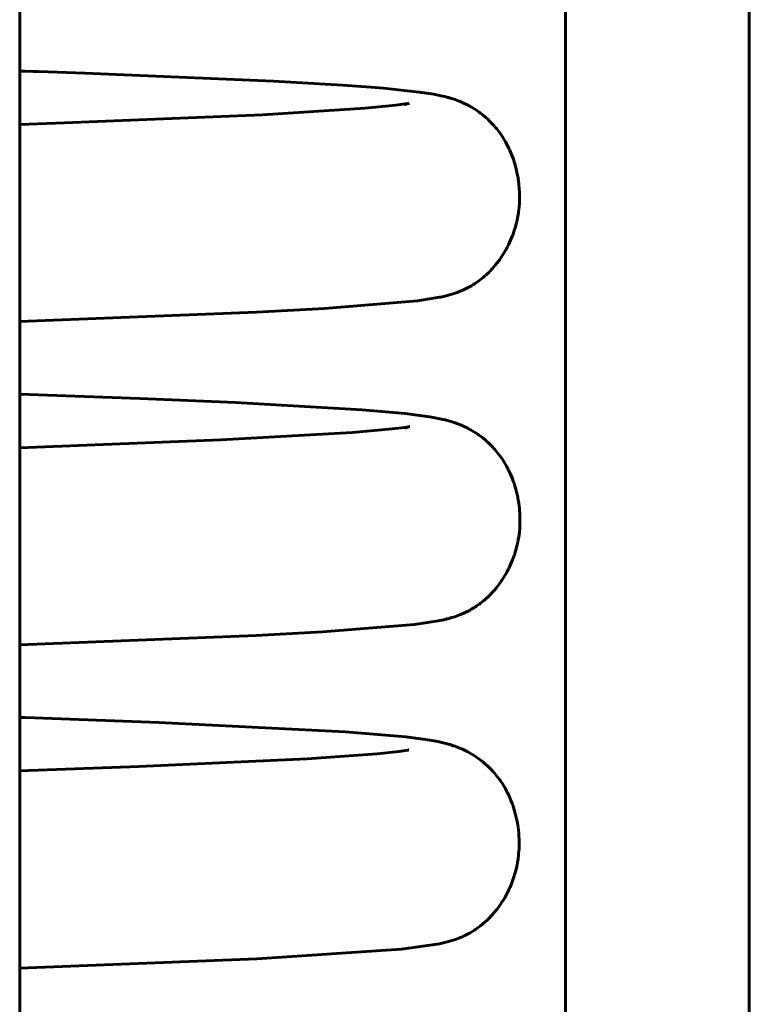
# Model space of a CAD drawing. Header units: millimetres. Extents: x 69 to 138, y 110 to 232.
# Tile 8 of 11: x 117.38 to 121.09, y 205.41 to 210.4. Entities that reach past the tile are written whole.
import ezdxf

# ---------------------------------------------------------------- set-up
doc = ezdxf.new("R2010")
doc.units = ezdxf.units.MM
doc.linetypes.add('K5LT_BASIC', pattern=[0])
doc.layers.add('Системный слой (1)', color=7, linetype='Continuous', true_color=0x6c6c6c)

# ---------------------------------------------------------------- blocks, each defined once
blk = doc.blocks.new('U12')
at = {"layer": 'Системный слой (1)', "color": 143, "linetype": 'K5LT_BASIC', "lineweight": 60, "true_color": 0x33acca}
for p, q in [((117.9937, 208.4798), (117.3835, 208.5016)), ((118.4798, 208.4592), (117.9937, 208.4798)), ((119.1228, 208.4222), (118.4798, 208.4592)), ((119.3407, 208.403), (119.1228, 208.4222)), ((119.4267, 208.3925), (119.3407, 208.403)), ((119.4656, 208.3866), (119.4267, 208.3925)), ((119.5075, 208.379), (119.4656, 208.3866)), ((119.5161, 208.3773), (119.5075, 208.379)), ((119.534, 208.3733), (119.5161, 208.3773)), ((119.5429, 208.3711), (119.534, 208.3733)), ((119.5474, 208.37), (119.5429, 208.3711)), ((119.5501, 208.3693), (119.5474, 208.37)), ((119.5556, 208.3678), (119.5501, 208.3693)), ((119.5671, 208.3646), (119.5556, 208.3678)), ((119.5796, 208.3608), (119.5671, 208.3646)), ((119.5866, 208.3585), (119.5796, 208.3608)), ((119.5904, 208.3573), (119.5866, 208.3585)), ((119.5923, 208.3566), (119.5904, 208.3573)), ((119.5933, 208.3563), (119.5923, 208.3566)), ((119.5942, 208.356), (119.5933, 208.3563)), ((119.5973, 208.3549), (119.5942, 208.356)), ((119.5999, 208.3539), (119.5973, 208.3549)), ((119.6028, 208.3529), (119.5999, 208.3539)), ((119.6073, 208.3512), (119.6028, 208.3529)), ((119.6158, 208.3479), (119.6073, 208.3512)), ((119.6219, 208.3454), (119.6158, 208.3479)), ((119.625, 208.3441), (119.6219, 208.3454)), ((119.6266, 208.3435), (119.625, 208.3441)), ((119.6274, 208.3431), (119.6266, 208.3435)), ((119.6441, 208.3356), (119.6274, 208.3431)), ((119.6582, 208.3286), (119.6441, 208.3356)), ((119.6657, 208.3246), (119.6582, 208.3286)), ((119.6696, 208.3225), (119.6657, 208.3246)), ((119.6716, 208.3214), (119.6696, 208.3225)), ((119.6726, 208.3209), (119.6716, 208.3214)), ((119.6892, 208.3111), (119.6726, 208.3209)), ((119.7036, 208.3019), (119.6892, 208.3111)), ((119.7111, 208.2968), (119.7036, 208.3019)), ((119.7149, 208.2941), (119.7111, 208.2968)), ((119.7168, 208.2927), (119.7149, 208.2941)), ((119.7178, 208.292), (119.7168, 208.2927)), ((119.7344, 208.2794), (119.7178, 208.292)), ((119.7481, 208.2682), (119.7344, 208.2794)), ((119.7551, 208.2621), (119.7481, 208.2682)), ((119.7586, 208.2589), (119.7551, 208.2621)), ((119.7603, 208.2573), (119.7586, 208.2589)), ((119.7612, 208.2565), (119.7603, 208.2573)), ((119.7716, 208.2467), (119.7612, 208.2565)), ((119.7846, 208.2334), (119.7716, 208.2467)), ((119.7911, 208.2263), (119.7846, 208.2334)), ((119.7943, 208.2227), (119.7911, 208.2263)), ((119.7959, 208.2209), (119.7943, 208.2227)), ((119.7967, 208.22), (119.7959, 208.2209)), ((119.8081, 208.2064), (119.7967, 208.22)), ((119.821, 208.1896), (119.8081, 208.2064)), ((119.8272, 208.1809), (119.821, 208.1896)), ((119.8303, 208.1764), (119.8272, 208.1809)), ((119.8319, 208.1741), (119.8303, 208.1764)), ((119.8326, 208.173), (119.8319, 208.1741)), ((119.8432, 208.1565), (119.8326, 208.173)), ((119.8549, 208.1362), (119.8432, 208.1565)), ((119.8605, 208.1257), (119.8549, 208.1362)), ((119.8633, 208.1203), (119.8605, 208.1257)), ((119.8647, 208.1176), (119.8633, 208.1203)), ((119.8653, 208.1162), (119.8647, 208.1176)), ((119.8747, 208.096), (119.8653, 208.1162)), ((119.8847, 208.0719), (119.8747, 208.096)), ((119.8892, 208.0596), (119.8847, 208.0719)), ((119.8914, 208.0533), (119.8892, 208.0596)), ((119.8925, 208.0502), (119.8914, 208.0533)), ((119.893, 208.0486), (119.8925, 208.0502)), ((119.9003, 208.0253), (119.893, 208.0486)), ((119.9072, 207.9991), (119.9003, 208.0253)), ((119.9102, 207.9858), (119.9072, 207.9991)), ((119.9115, 207.9792), (119.9102, 207.9858)), ((119.9122, 207.9758), (119.9115, 207.9792)), ((119.9125, 207.9741), (119.9122, 207.9758)), ((119.9169, 207.9486), (119.9125, 207.9741)), ((119.9202, 207.922), (119.9169, 207.9486)), ((119.9214, 207.9087), (119.9202, 207.922)), ((119.9219, 207.902), (119.9214, 207.9087)), ((119.9221, 207.8986), (119.9219, 207.902)), ((119.9222, 207.897), (119.9221, 207.8986)), ((119.9231, 207.8727), (119.9222, 207.897)), ((119.923, 207.847), (119.9231, 207.8727)), ((119.92, 207.8016), (119.9219, 207.823)), ((119.9219, 207.823), (119.922, 207.8246)), ((119.922, 207.8246), (119.9222, 207.8278)), ((119.9222, 207.8278), (119.9225, 207.8342)), ((119.9225, 207.8342), (119.923, 207.847)), ((119.9135, 207.7576), (119.9146, 207.7638)), ((119.9146, 207.7638), (119.9167, 207.7763)), ((119.9167, 207.7763), (119.92, 207.8016)), ((119.9008, 207.7056), (119.9076, 207.7305)), ((119.9076, 207.7305), (119.9126, 207.7529)), ((119.9126, 207.7529), (119.9129, 207.7545)), ((119.9129, 207.7545), (119.9135, 207.7576)), ((119.8859, 207.662), (119.8935, 207.6828)), ((119.8935, 207.6828), (119.894, 207.6843)), ((119.894, 207.6843), (119.8951, 207.6873)), ((119.8951, 207.6873), (119.8971, 207.6934)), ((119.8971, 207.6934), (119.9008, 207.7056)), ((119.8547, 207.5958), (119.8655, 207.6162)), ((119.8655, 207.6162), (119.8662, 207.6176)), ((119.8662, 207.6176), (119.8676, 207.6205)), ((119.8676, 207.6205), (119.8704, 207.6263)), ((119.8704, 207.6263), (119.8758, 207.6381)), ((119.8758, 207.6381), (119.8859, 207.662)), ((119.8315, 207.5579), (119.8349, 207.563)), ((119.8349, 207.563), (119.8417, 207.5736)), ((119.8417, 207.5736), (119.8547, 207.5958)), ((119.7938, 207.5083), (119.8019, 207.518)), ((119.8019, 207.518), (119.8179, 207.5385)), ((119.8179, 207.5385), (119.8289, 207.5541)), ((119.8289, 207.5541), (119.8298, 207.5553)), ((119.8298, 207.5553), (119.8315, 207.5579)), ((119.7428, 207.4574), (119.7493, 207.4631)), ((119.7493, 207.4631), (119.7627, 207.4755)), ((119.7627, 207.4755), (119.7866, 207.5002)), ((119.7866, 207.5002), (119.7877, 207.5014)), ((119.7877, 207.5014), (119.7897, 207.5037)), ((119.7897, 207.5037), (119.7938, 207.5083)), ((119.6794, 207.412), (119.6829, 207.4141)), ((119.6829, 207.4141), (119.6887, 207.4177)), ((119.6887, 207.4177), (119.6894, 207.4181)), ((119.6894, 207.4181), (119.6901, 207.4185)), ((119.6901, 207.4185), (119.6911, 207.4192)), ((119.6911, 207.4192), (119.6917, 207.4196)), ((119.6917, 207.4196), (119.6923, 207.4199)), ((119.6923, 207.4199), (119.6929, 207.4203)), ((119.6929, 207.4203), (119.6935, 207.4207)), ((119.6935, 207.4207), (119.6943, 207.4212)), ((119.6943, 207.4212), (119.6955, 207.422)), ((119.6955, 207.422), (119.6962, 207.4224)), ((119.6962, 207.4224), (119.6969, 207.4229)), ((119.6969, 207.4229), (119.6979, 207.4235)), ((119.6979, 207.4235), (119.6985, 207.424)), ((119.6985, 207.424), (119.6991, 207.4244)), ((119.6991, 207.4244), (119.6998, 207.4248)), ((119.6998, 207.4248), (119.7004, 207.4252)), ((119.7004, 207.4252), (119.7014, 207.4259)), ((119.7014, 207.4259), (119.7023, 207.4265)), ((119.7023, 207.4265), (119.703, 207.427)), ((119.703, 207.427), (119.7039, 207.4276)), ((119.7039, 207.4276), (119.7054, 207.4286)), ((119.7054, 207.4286), (119.7062, 207.4291)), ((119.7062, 207.4291), (119.7068, 207.4296)), ((119.7068, 207.4296), (119.7075, 207.4301)), ((119.7075, 207.4301), (119.7084, 207.4307)), ((119.7084, 207.4307), (119.7096, 207.4315)), ((119.7096, 207.4315), (119.7115, 207.4329)), ((119.7115, 207.4329), (119.7133, 207.4342)), ((119.7133, 207.4342), (119.7141, 207.4347)), ((119.7141, 207.4347), (119.7152, 207.4355)), ((119.7152, 207.4355), (119.7175, 207.4372)), ((119.7175, 207.4372), (119.7221, 207.4407)), ((119.7221, 207.4407), (119.7314, 207.448)), ((119.7314, 207.448), (119.7373, 207.4528)), ((119.7373, 207.4528), (119.7381, 207.4534)), ((119.7381, 207.4534), (119.7396, 207.4547)), ((119.7396, 207.4547), (119.7428, 207.4574)), ((119.5518, 207.3613), (119.564, 207.3645)), ((119.564, 207.3645), (119.565, 207.3648)), ((119.565, 207.3648), (119.5668, 207.3653)), ((119.5668, 207.3653), (119.5705, 207.3663)), ((119.5705, 207.3663), (119.5778, 207.3685)), ((119.5778, 207.3685), (119.5922, 207.373)), ((119.5922, 207.373), (119.6008, 207.3759)), ((119.6008, 207.3759), (119.6056, 207.3776)), ((119.6056, 207.3776), (119.6065, 207.378)), ((119.6065, 207.378), (119.6085, 207.3787)), ((119.6085, 207.3787), (119.6125, 207.3802)), ((119.6125, 207.3802), (119.6213, 207.3836)), ((119.6213, 207.3836), (119.6417, 207.3923)), ((119.6417, 207.3923), (119.6666, 207.4048)), ((119.6666, 207.4048), (119.6677, 207.4054)), ((119.6677, 207.4054), (119.6698, 207.4066)), ((119.6698, 207.4066), (119.6718, 207.4077)), ((119.6718, 207.4077), (119.673, 207.4083)), ((119.673, 207.4083), (119.6737, 207.4088)), ((119.6737, 207.4088), (119.6745, 207.4092)), ((119.6745, 207.4092), (119.6756, 207.4098)), ((119.6756, 207.4098), (119.6771, 207.4107)), ((119.6771, 207.4107), (119.6794, 207.412)), ((118.9204, 207.2957), (119.3884, 207.3336)), ((119.3884, 207.3336), (119.4978, 207.3497)), ((119.4978, 207.3497), (119.5257, 207.3552)), ((119.5257, 207.3552), (119.5369, 207.3577)), ((119.5369, 207.3577), (119.5399, 207.3584)), ((119.5399, 207.3584), (119.5444, 207.3595)), ((119.5444, 207.3595), (119.5518, 207.3613)), ((117.3835, 207.2301), (118.5845, 207.2775)), ((118.5845, 207.2775), (118.9204, 207.2957))]:
    blk.add_line(p, q, dxfattribs=at)
blk = doc.blocks.new('U14')
at = {"layer": 'Системный слой (1)', "color": 143, "linetype": 'K5LT_BASIC', "lineweight": 60, "true_color": 0x33acca}
for p, q in [((119.2751, 208.3251), (119.0734, 208.3071)), ((119.3372, 208.333), (119.2751, 208.3251)), ((119.356, 208.336), (119.3372, 208.333)), ((119.3397, 208.33), (119.3398, 208.33)), ((119.3398, 208.33), (119.34, 208.33)), ((119.34, 208.33), (119.3401, 208.3301)), ((119.3401, 208.3301), (119.3402, 208.3301)), ((119.3402, 208.3301), (119.3403, 208.3302)), ((119.3402, 208.3301), (119.3402, 208.3301)), ((119.3403, 208.3302), (119.3404, 208.3302)), ((119.3404, 208.3302), (119.3407, 208.3303)), ((119.3407, 208.3303), (119.3412, 208.3305)), ((119.3412, 208.3305), (119.3423, 208.3309)), ((119.3423, 208.3309), (119.3444, 208.3316)), ((119.3444, 208.3316), (119.3487, 208.3331)), ((119.3487, 208.3331), (119.3566, 208.3355)), ((119.3618, 208.3371), (119.356, 208.336)), ((119.3566, 208.3355), (119.3622, 208.3371)), ((119.3636, 208.3375), (119.3618, 208.3371)), ((119.3622, 208.3371), (119.3628, 208.3373)), ((119.3628, 208.3373), (119.363, 208.3373)), ((119.363, 208.3373), (119.3632, 208.3374)), ((119.363, 208.3373), (119.363, 208.3373)), ((119.3632, 208.3374), (119.3632, 208.3374)), ((119.3632, 208.3374), (119.3634, 208.3374)), ((119.3634, 208.3374), (119.3636, 208.3375)), ((119.3636, 208.3375), (119.3636, 208.3375)), ((119.3636, 208.3375), (119.3637, 208.3375)), ((119.364, 208.3375), (119.3636, 208.3375)), ((119.3637, 208.3375), (119.3638, 208.3375)), ((119.3638, 208.3375), (119.3639, 208.3375)), ((119.3639, 208.3375), (119.3639, 208.3375)), ((119.3639, 208.3375), (119.3639, 208.3375)), ((119.3639, 208.3375), (119.3639, 208.3375)), ((119.3639, 208.3375), (119.3639, 208.3375)), ((119.3639, 208.3375), (119.3639, 208.3375)), ((119.3639, 208.3375), (119.3639, 208.3375)), ((119.3639, 208.3375), (119.3639, 208.3375)), ((119.3639, 208.3375), (119.3639, 208.3375)), ((119.3639, 208.3375), (119.3639, 208.3375)), ((119.3639, 208.3375), (119.3639, 208.3375)), ((119.3639, 208.3375), (119.3639, 208.3375)), ((119.3639, 208.3375), (119.3639, 208.3375)), ((119.3639, 208.3375), (119.3639, 208.3375)), ((119.3639, 208.3375), (119.3639, 208.3375)), ((119.3639, 208.3375), (119.3639, 208.3375)), ((119.3639, 208.3375), (119.3639, 208.3375)), ((119.3639, 208.3375), (119.3639, 208.3375)), ((119.3639, 208.3375), (119.364, 208.3375)), ((119.364, 208.3375), (119.364, 208.3375)), ((118.4044, 208.2693), (117.3835, 208.23)), ((119.0734, 208.3071), (118.4044, 208.2693))]:
    blk.add_line(p, q, dxfattribs=at)
blk = doc.blocks.new('U17')
at = {"layer": 'Системный слой (1)', "color": 143, "linetype": 'K5LT_BASIC', "lineweight": 60, "true_color": 0x33acca}
for p, q in [((117.4137, 206.8612), (117.3835, 206.8622)), ((118.0893, 206.8368), (117.4137, 206.8612)), ((119.0359, 206.7892), (118.0893, 206.8368)), ((119.343, 206.7632), (119.0359, 206.7892)), ((119.455, 206.7486), (119.343, 206.7632)), ((119.5056, 206.7394), (119.455, 206.7486)), ((119.5325, 206.7335), (119.5056, 206.7394)), ((119.5465, 206.7299), (119.5325, 206.7335)), ((119.5537, 206.728), (119.5465, 206.7299)), ((119.5573, 206.727), (119.5537, 206.728)), ((119.5609, 206.726), (119.5573, 206.727)), ((119.5682, 206.7238), (119.5609, 206.726)), ((119.5845, 206.7187), (119.5682, 206.7238)), ((119.594, 206.7154), (119.5845, 206.7187)), ((119.5992, 206.7135), (119.594, 206.7154)), ((119.6019, 206.7125), (119.5992, 206.7135)), ((119.6033, 206.7119), (119.6019, 206.7125)), ((119.604, 206.7117), (119.6033, 206.7119)), ((119.6047, 206.7114), (119.604, 206.7117)), ((119.6063, 206.7108), (119.6047, 206.7114)), ((119.6073, 206.7104), (119.6063, 206.7108)), ((119.608, 206.7101), (119.6073, 206.7104)), ((119.6085, 206.7099), (119.608, 206.7101)), ((119.6088, 206.7098), (119.6085, 206.7099)), ((119.6092, 206.7096), (119.6088, 206.7098)), ((119.6096, 206.7095), (119.6092, 206.7096)), ((119.6104, 206.7092), (119.6096, 206.7095)), ((119.612, 206.7086), (119.6104, 206.7092)), ((119.613, 206.7081), (119.612, 206.7086)), ((119.6136, 206.7079), (119.613, 206.7081)), ((119.6308, 206.7006), (119.6136, 206.7079)), ((119.6447, 206.6941), (119.6308, 206.7006)), ((119.6522, 206.6903), (119.6447, 206.6941)), ((119.6561, 206.6883), (119.6522, 206.6903)), ((119.6581, 206.6873), (119.6561, 206.6883)), ((119.6591, 206.6867), (119.6581, 206.6873)), ((119.6761, 206.6773), (119.6591, 206.6867)), ((119.6904, 206.6685), (119.6761, 206.6773)), ((119.6979, 206.6636), (119.6904, 206.6685)), ((119.7018, 206.6611), (119.6979, 206.6636)), ((119.7037, 206.6597), (119.7018, 206.6611)), ((119.7047, 206.6591), (119.7037, 206.6597)), ((119.7205, 206.6477), (119.7047, 206.6591)), ((119.7346, 206.6367), (119.7205, 206.6477)), ((119.7418, 206.6307), (119.7346, 206.6367)), ((119.7455, 206.6276), (119.7418, 206.6307)), ((119.7474, 206.626), (119.7455, 206.6276)), ((119.7483, 206.6251), (119.7474, 206.626)), ((119.7617, 206.6129), (119.7483, 206.6251)), ((119.7754, 206.5993), (119.7617, 206.6129)), ((119.7823, 206.5921), (119.7754, 206.5993)), ((119.7857, 206.5884), (119.7823, 206.5921)), ((119.7874, 206.5865), (119.7857, 206.5884)), ((119.7883, 206.5856), (119.7874, 206.5865)), ((119.7997, 206.5723), (119.7883, 206.5856)), ((119.8125, 206.5561), (119.7997, 206.5723)), ((119.8189, 206.5476), (119.8125, 206.5561)), ((119.822, 206.5432), (119.8189, 206.5476)), ((119.8236, 206.5409), (119.822, 206.5432)), ((119.8243, 206.5398), (119.8236, 206.5409)), ((119.8356, 206.5228), (119.8243, 206.5398)), ((119.8476, 206.5026), (119.8356, 206.5228)), ((119.8534, 206.4922), (119.8476, 206.5026)), ((119.8562, 206.4869), (119.8534, 206.4922)), ((119.8575, 206.4842), (119.8562, 206.4869)), ((119.8582, 206.4829), (119.8575, 206.4842)), ((119.8675, 206.4637), (119.8582, 206.4829)), ((119.8776, 206.4402), (119.8675, 206.4637)), ((119.8823, 206.428), (119.8776, 206.4402)), ((119.8846, 206.4219), (119.8823, 206.428)), ((119.8857, 206.4188), (119.8846, 206.4219)), ((119.8862, 206.4172), (119.8857, 206.4188)), ((119.894, 206.3935), (119.8862, 206.4172)), ((119.9012, 206.3673), (119.894, 206.3935)), ((119.9044, 206.354), (119.9012, 206.3673)), ((119.9059, 206.3474), (119.9044, 206.354)), ((119.9066, 206.3441), (119.9059, 206.3474)), ((119.9069, 206.3424), (119.9066, 206.3441)), ((119.9115, 206.3175), (119.9069, 206.3424)), ((119.9152, 206.2907), (119.9115, 206.3175)), ((119.9166, 206.2772), (119.9152, 206.2907)), ((119.9172, 206.2704), (119.9166, 206.2772)), ((119.9175, 206.267), (119.9172, 206.2704)), ((119.9176, 206.2653), (119.9175, 206.267)), ((119.9189, 206.2398), (119.9176, 206.2653)), ((119.9191, 206.2137), (119.9189, 206.2398)), ((119.9133, 206.1412), (119.9162, 206.1654)), ((119.9162, 206.1654), (119.9182, 206.1894)), ((119.9182, 206.1894), (119.9183, 206.191)), ((119.9183, 206.191), (119.9184, 206.1943)), ((119.9184, 206.1943), (119.9187, 206.2007)), ((119.9187, 206.2007), (119.9191, 206.2137)), ((119.9065, 206.104), (119.9095, 206.1189)), ((119.9095, 206.1189), (119.9098, 206.1204)), ((119.9098, 206.1204), (119.9104, 206.1233)), ((119.9104, 206.1233), (119.9114, 206.1293)), ((119.9114, 206.1293), (119.9133, 206.1412)), ((119.8958, 206.0631), (119.8975, 206.0689)), ((119.8975, 206.0689), (119.9008, 206.0805)), ((119.9008, 206.0805), (119.9065, 206.104)), ((119.8782, 206.0135), (119.8875, 206.0378)), ((119.8875, 206.0378), (119.8945, 206.0588)), ((119.8945, 206.0588), (119.895, 206.0602)), ((119.895, 206.0602), (119.8958, 206.0631)), ((119.8457, 205.9477), (119.8581, 205.9703)), ((119.8581, 205.9703), (119.8684, 205.9913)), ((119.8684, 205.9913), (119.8691, 205.9927)), ((119.8691, 205.9927), (119.8704, 205.9957)), ((119.8704, 205.9957), (119.8731, 206.0016)), ((119.8731, 206.0016), (119.8782, 206.0135)), ((119.8222, 205.9108), (119.8334, 205.9276)), ((119.8334, 205.9276), (119.8343, 205.9289)), ((119.8343, 205.9289), (119.8359, 205.9315)), ((119.8359, 205.9315), (119.8392, 205.9368)), ((119.8392, 205.9368), (119.8457, 205.9477)), ((119.7804, 205.8583), (119.7924, 205.8719)), ((119.7924, 205.8719), (119.7933, 205.8731)), ((119.7933, 205.8731), (119.7953, 205.8754)), ((119.7953, 205.8754), (119.7992, 205.8802)), ((119.7992, 205.8802), (119.807, 205.89)), ((119.807, 205.89), (119.8222, 205.9108)), ((119.7229, 205.8049), (119.745, 205.8234)), ((119.745, 205.8234), (119.7461, 205.8244)), ((119.7461, 205.8244), (119.7484, 205.8264)), ((119.7484, 205.8264), (119.7528, 205.8305)), ((119.7528, 205.8305), (119.7619, 205.8391)), ((119.7619, 205.8391), (119.7804, 205.8583)), ((119.6608, 205.7643), (119.6631, 205.7656)), ((119.6631, 205.7656), (119.6679, 205.7682)), ((119.6679, 205.7682), (119.6781, 205.7741)), ((119.6781, 205.7741), (119.6926, 205.7832)), ((119.6926, 205.7832), (119.6935, 205.7838)), ((119.6935, 205.7838), (119.6953, 205.785)), ((119.6953, 205.785), (119.699, 205.7875)), ((119.699, 205.7875), (119.7067, 205.7928)), ((119.7067, 205.7928), (119.7229, 205.8049)), ((119.5152, 205.7141), (119.5608, 205.7251)), ((119.5608, 205.7251), (119.6007, 205.7377)), ((119.6007, 205.7377), (119.6068, 205.7399)), ((119.6068, 205.7399), (119.6076, 205.7402)), ((119.6076, 205.7402), (119.6092, 205.7408)), ((119.6092, 205.7408), (119.6105, 205.7413)), ((119.6105, 205.7413), (119.6112, 205.7416)), ((119.6112, 205.7416), (119.6119, 205.7419)), ((119.6119, 205.7419), (119.6127, 205.7422)), ((119.6127, 205.7422), (119.6137, 205.7426)), ((119.6137, 205.7426), (119.6153, 205.7432)), ((119.6153, 205.7432), (119.6177, 205.7442)), ((119.6177, 205.7442), (119.6214, 205.7457)), ((119.6214, 205.7457), (119.6266, 205.7479)), ((119.6266, 205.7479), (119.627, 205.7481)), ((119.627, 205.7481), (119.6278, 205.7484)), ((119.6278, 205.7484), (119.6284, 205.7487)), ((119.6284, 205.7487), (119.6288, 205.7489)), ((119.6288, 205.7489), (119.6292, 205.749)), ((119.6292, 205.749), (119.6296, 205.7492)), ((119.6296, 205.7492), (119.63, 205.7494)), ((119.63, 205.7494), (119.6306, 205.7497)), ((119.6306, 205.7497), (119.6316, 205.7501)), ((119.6316, 205.7501), (119.632, 205.7503)), ((119.632, 205.7503), (119.6325, 205.7505)), ((119.6325, 205.7505), (119.6331, 205.7507)), ((119.6331, 205.7507), (119.6341, 205.7512)), ((119.6341, 205.7512), (119.6345, 205.7514)), ((119.6345, 205.7514), (119.6349, 205.7516)), ((119.6349, 205.7516), (119.6354, 205.7518)), ((119.6354, 205.7518), (119.6358, 205.752)), ((119.6358, 205.752), (119.6363, 205.7522)), ((119.6363, 205.7522), (119.6372, 205.7526)), ((119.6372, 205.7526), (119.6377, 205.7529)), ((119.6377, 205.7529), (119.6382, 205.7531)), ((119.6382, 205.7531), (119.6388, 205.7534)), ((119.6388, 205.7534), (119.6399, 205.7539)), ((119.6399, 205.7539), (119.6405, 205.7541)), ((119.6405, 205.7541), (119.6409, 205.7543)), ((119.6409, 205.7543), (119.6414, 205.7546)), ((119.6414, 205.7546), (119.6418, 205.7548)), ((119.6418, 205.7548), (119.6425, 205.7551)), ((119.6425, 205.7551), (119.6435, 205.7556)), ((119.6435, 205.7556), (119.6445, 205.7561)), ((119.6445, 205.7561), (119.645, 205.7563)), ((119.645, 205.7563), (119.6457, 205.7566)), ((119.6457, 205.7566), (119.6472, 205.7573)), ((119.6472, 205.7573), (119.6502, 205.7588)), ((119.6502, 205.7588), (119.6536, 205.7605)), ((119.6536, 205.7605), (119.6555, 205.7616)), ((119.6555, 205.7616), (119.6571, 205.7624)), ((119.6571, 205.7624), (119.6586, 205.7632)), ((119.6586, 205.7632), (119.6591, 205.7634)), ((119.6591, 205.7634), (119.6597, 205.7637)), ((119.6597, 205.7637), (119.6608, 205.7643)), ((118.588, 205.6382), (119.3213, 205.6867)), ((119.3213, 205.6867), (119.5152, 205.7141)), ((117.3835, 205.5909), (118.588, 205.6382))]:
    blk.add_line(p, q, dxfattribs=at)
blk = doc.blocks.new('U24')
at = {"layer": 'Системный слой (1)', "color": 143, "linetype": 'K5LT_BASIC', "lineweight": 60, "true_color": 0x33acca}
for p, q in [((117.4091, 210.14), (117.3835, 210.1408)), ((117.4523, 210.1386), (117.4091, 210.14)), ((117.4803, 210.1376), (117.4523, 210.1386)), ((117.7143, 210.1294), (117.4803, 210.1376)), ((118.6716, 210.0892), (117.7143, 210.1294)), ((119.0229, 210.0688), (118.6716, 210.0892)), ((119.1662, 210.0585), (119.0229, 210.0688)), ((119.2296, 210.0533), (119.1662, 210.0585)), ((119.4118, 210.0343), (119.2296, 210.0533)), ((119.4853, 210.023), (119.4118, 210.0343)), ((119.522, 210.0156), (119.4853, 210.023)), ((119.5417, 210.011), (119.522, 210.0156)), ((119.5518, 210.0084), (119.5417, 210.011)), ((119.5569, 210.007), (119.5518, 210.0084)), ((119.5595, 210.0063), (119.5569, 210.007)), ((119.5608, 210.0059), (119.5595, 210.0063)), ((119.5615, 210.0057), (119.5608, 210.0059)), ((119.5682, 210.0038), (119.5615, 210.0057)), ((119.5828, 209.9993), (119.5682, 210.0038)), ((119.5936, 209.9956), (119.5828, 209.9993)), ((119.5995, 209.9935), (119.5936, 209.9956)), ((119.6027, 209.9923), (119.5995, 209.9935)), ((119.6043, 209.9917), (119.6027, 209.9923)), ((119.6051, 209.9914), (119.6043, 209.9917)), ((119.6055, 209.9912), (119.6051, 209.9914)), ((119.6085, 209.9901), (119.6055, 209.9912)), ((119.6108, 209.9892), (119.6085, 209.9901)), ((119.6131, 209.9883), (119.6108, 209.9892)), ((119.6164, 209.987), (119.6131, 209.9883)), ((119.6223, 209.9845), (119.6164, 209.987)), ((119.6278, 209.9822), (119.6223, 209.9845)), ((119.6307, 209.9809), (119.6278, 209.9822)), ((119.6321, 209.9803), (119.6307, 209.9809)), ((119.6329, 209.9799), (119.6321, 209.9803)), ((119.6491, 209.9723), (119.6329, 209.9799)), ((119.6631, 209.9651), (119.6491, 209.9723)), ((119.6707, 209.9609), (119.6631, 209.9651)), ((119.6746, 209.9587), (119.6707, 209.9609)), ((119.6766, 209.9575), (119.6746, 209.9587)), ((119.6776, 209.9569), (119.6766, 209.9575)), ((119.6943, 209.9467), (119.6776, 209.9569)), ((119.7088, 209.9371), (119.6943, 209.9467)), ((119.7163, 209.9318), (119.7088, 209.9371)), ((119.7201, 209.929), (119.7163, 209.9318)), ((119.722, 209.9275), (119.7201, 209.929)), ((119.723, 209.9268), (119.722, 209.9275)), ((119.7379, 209.9151), (119.723, 209.9268)), ((119.7521, 209.903), (119.7379, 209.9151)), ((119.7594, 209.8964), (119.7521, 209.903)), ((119.763, 209.893), (119.7594, 209.8964)), ((119.7649, 209.8913), (119.763, 209.893)), ((119.7658, 209.8904), (119.7649, 209.8913)), ((119.7793, 209.8769), (119.7658, 209.8904)), ((119.7928, 209.8622), (119.7793, 209.8769)), ((119.7995, 209.8544), (119.7928, 209.8622)), ((119.8028, 209.8505), (119.7995, 209.8544)), ((119.8045, 209.8484), (119.8028, 209.8505)), ((119.8053, 209.8474), (119.8045, 209.8484)), ((119.8162, 209.8334), (119.8053, 209.8474)), ((119.8287, 209.8159), (119.8162, 209.8334)), ((119.8348, 209.8067), (119.8287, 209.8159)), ((119.8378, 209.802), (119.8348, 209.8067)), ((119.8393, 209.7996), (119.8378, 209.802)), ((119.84, 209.7984), (119.8393, 209.7996)), ((119.8504, 209.7808), (119.84, 209.7984)), ((119.8617, 209.7594), (119.8504, 209.7808)), ((119.8671, 209.7483), (119.8617, 209.7594)), ((119.8697, 209.7427), (119.8671, 209.7483)), ((119.871, 209.7399), (119.8697, 209.7427)), ((119.8717, 209.7384), (119.871, 209.7399)), ((119.8804, 209.7177), (119.8717, 209.7384)), ((119.8895, 209.6931), (119.8804, 209.7177)), ((119.8937, 209.6804), (119.8895, 209.6931)), ((119.8957, 209.674), (119.8937, 209.6804)), ((119.8967, 209.6708), (119.8957, 209.674)), ((119.8971, 209.6692), (119.8967, 209.6708)), ((119.9037, 209.645), (119.8971, 209.6692)), ((119.9097, 209.6184), (119.9037, 209.645)), ((119.9122, 209.6049), (119.9097, 209.6184)), ((119.9134, 209.5982), (119.9122, 209.6049)), ((119.9139, 209.5948), (119.9134, 209.5982)), ((119.9142, 209.5931), (119.9139, 209.5948)), ((119.9176, 209.5677), (119.9142, 209.5931)), ((119.9199, 209.5412), (119.9176, 209.5677)), ((119.9206, 209.5279), (119.9199, 209.5412)), ((119.9209, 209.5212), (119.9206, 209.5279)), ((119.921, 209.5179), (119.9209, 209.5212)), ((119.921, 209.5162), (119.921, 209.5179)), ((119.9211, 209.4923), (119.921, 209.5162)), ((119.9191, 209.4537), (119.9201, 209.4665)), ((119.9201, 209.4665), (119.9211, 209.4923)), ((119.9111, 209.3958), (119.9154, 209.4209)), ((119.9154, 209.4209), (119.9181, 209.4426)), ((119.9181, 209.4426), (119.9182, 209.4442)), ((119.9182, 209.4442), (119.9186, 209.4474)), ((119.9186, 209.4474), (119.9191, 209.4537)), ((119.9003, 209.3507), (119.906, 209.3725)), ((119.906, 209.3725), (119.9064, 209.3741)), ((119.9064, 209.3741), (119.9071, 209.3772)), ((119.9071, 209.3772), (119.9085, 209.3834)), ((119.9085, 209.3834), (119.9111, 209.3958)), ((119.8861, 209.3078), (119.8883, 209.3138)), ((119.8883, 209.3138), (119.8926, 209.326)), ((119.8926, 209.326), (119.9003, 209.3507)), ((119.8647, 209.2587), (119.8756, 209.282)), ((119.8756, 209.282), (119.8843, 209.3033)), ((119.8843, 209.3033), (119.8849, 209.3048)), ((119.8849, 209.3048), (119.8861, 209.3078)), ((119.8295, 209.1979), (119.8433, 209.2197)), ((119.8433, 209.2197), (119.8536, 209.2375)), ((119.8536, 209.2375), (119.8544, 209.2389)), ((119.8544, 209.2389), (119.8559, 209.2417)), ((119.8559, 209.2417), (119.8589, 209.2473)), ((119.8589, 209.2473), (119.8647, 209.2587)), ((119.7978, 209.1555), (119.8159, 209.1785)), ((119.8159, 209.1785), (119.8168, 209.1798)), ((119.8168, 209.1798), (119.8186, 209.1823)), ((119.8186, 209.1823), (119.8223, 209.1874)), ((119.8223, 209.1874), (119.8295, 209.1979)), ((119.7517, 209.1071), (119.7643, 209.119)), ((119.7643, 209.119), (119.7707, 209.1254)), ((119.7707, 209.1254), (119.7715, 209.1263)), ((119.7715, 209.1263), (119.7733, 209.128)), ((119.7733, 209.128), (119.7767, 209.1317)), ((119.7767, 209.1317), (119.7837, 209.1392)), ((119.7837, 209.1392), (119.7978, 209.1555)), ((119.6893, 209.0592), (119.693, 209.0616)), ((119.693, 209.0616), (119.7006, 209.0666)), ((119.7006, 209.0666), (119.7142, 209.0762)), ((119.7142, 209.0762), (119.736, 209.0933)), ((119.736, 209.0933), (119.7372, 209.0943)), ((119.7372, 209.0943), (119.7381, 209.0951)), ((119.7381, 209.0951), (119.74, 209.0967)), ((119.74, 209.0967), (119.7439, 209.1)), ((119.7439, 209.1), (119.7517, 209.1071)), ((119.5726, 209.0074), (119.5944, 209.0143)), ((119.5944, 209.0143), (119.5965, 209.015)), ((119.5965, 209.015), (119.5977, 209.0154)), ((119.5977, 209.0154), (119.6001, 209.0162)), ((119.6001, 209.0162), (119.605, 209.018)), ((119.605, 209.018), (119.6157, 209.0218)), ((119.6157, 209.0218), (119.6366, 209.0304)), ((119.6366, 209.0304), (119.6767, 209.0515)), ((119.6767, 209.0515), (119.6874, 209.0581)), ((119.6874, 209.0581), (119.6893, 209.0592)), ((118.931, 208.9357), (119.4024, 208.9751)), ((119.4024, 208.9751), (119.514, 208.993)), ((119.514, 208.993), (119.5157, 208.9933)), ((119.5157, 208.9933), (119.5165, 208.9935)), ((119.5165, 208.9935), (119.518, 208.9938)), ((119.518, 208.9938), (119.5211, 208.9944)), ((119.5211, 208.9944), (119.5276, 208.9958)), ((119.5276, 208.9958), (119.5415, 208.9991)), ((119.5415, 208.9991), (119.5726, 209.0074)), ((117.3835, 208.8694), (118.586, 208.9168)), ((118.586, 208.9168), (118.931, 208.9357))]:
    blk.add_line(p, q, dxfattribs=at)
blk = doc.blocks.new('U36')
at = {"layer": 'Системный слой (1)', "color": 143, "linetype": 'K5LT_BASIC', "lineweight": 60, "true_color": 0x33acca}
for p, q in [((119.2933, 209.967), (119.1367, 209.9516)), ((119.3411, 209.9735), (119.2933, 209.967)), ((119.3353, 209.9689), (119.3602, 209.9769)), ((119.3551, 209.9759), (119.3411, 209.9735)), ((119.3595, 209.9768), (119.3551, 209.9759)), ((119.3607, 209.977), (119.3595, 209.9768)), ((119.3602, 209.9769), (119.3606, 209.977)), ((119.3606, 209.977), (119.3607, 209.977)), ((119.3609, 209.9771), (119.3607, 209.977)), ((119.3607, 209.977), (119.3607, 209.977)), ((119.3607, 209.977), (119.3607, 209.977)), ((119.3607, 209.977), (119.3607, 209.977)), ((119.3607, 209.977), (119.3607, 209.977)), ((119.3607, 209.977), (119.3607, 209.977)), ((119.3607, 209.977), (119.3607, 209.977)), ((119.3607, 209.977), (119.3607, 209.977)), ((119.3607, 209.977), (119.3607, 209.977)), ((119.3607, 209.977), (119.3607, 209.977)), ((119.3607, 209.977), (119.3607, 209.977)), ((119.3607, 209.977), (119.3608, 209.977)), ((119.3608, 209.977), (119.3608, 209.9771)), ((119.3608, 209.9771), (119.3609, 209.9771)), ((118.6155, 209.9187), (117.6109, 209.8774)), ((119.1367, 209.9516), (118.6155, 209.9187)), ((117.6109, 209.8774), (117.3835, 209.8693))]:
    blk.add_line(p, q, dxfattribs=at)
blk = doc.blocks.new('U38')
at = {"layer": 'Системный слой (1)', "color": 143, "linetype": 'K5LT_BASIC', "lineweight": 60, "true_color": 0x33acca}
for p, q in [((119.1989, 206.6779), (118.8429, 206.6523)), ((119.3079, 206.6896), (119.1989, 206.6779)), ((119.3424, 206.6946), (119.3079, 206.6896)), ((119.353, 206.6964), (119.3424, 206.6946)), ((119.3486, 206.6947), (119.3588, 206.6975)), ((119.3568, 206.6971), (119.353, 206.6964)), ((119.3579, 206.6974), (119.3568, 206.6971)), ((119.3583, 206.6974), (119.3579, 206.6974)), ((119.3584, 206.6975), (119.3583, 206.6974)), ((119.3585, 206.6975), (119.3584, 206.6975)), ((119.3586, 206.6975), (119.3585, 206.6975)), ((119.3588, 206.6975), (119.3586, 206.6975)), ((119.3588, 206.6975), (119.359, 206.6976)), ((119.359, 206.6976), (119.3588, 206.6976)), ((119.3588, 206.6976), (119.3588, 206.6975)), ((118.8429, 206.6523), (117.988, 206.6124)), ((117.988, 206.6124), (117.3835, 206.5908))]:
    blk.add_line(p, q, dxfattribs=at)

msp = doc.modelspace()

# ---------------------------------------------------------------- linework, layer by layer
at = {"layer": 'Системный слой (1)', "color": 143, "linetype": 'K5LT_BASIC', "lineweight": 60, "true_color": 0x33acca}
for p, q in [((117.3835, 196.1853), (117.3835, 216.1853)), ((120.1546, 196.1853), (120.1546, 216.1853)), ((121.0874, 196.1853), (121.0874, 216.1853))]:
    msp.add_line(p, q, dxfattribs=at)

# ---------------------------------------------------------------- block references
at = {"layer": 'Системный слой (1)'}
for name in ['U24', 'U36', 'U12', 'U14', 'U17', 'U38']:
    msp.add_blockref(name, (0, 0), dxfattribs=at)

doc.saveas('drawing.dxf')
